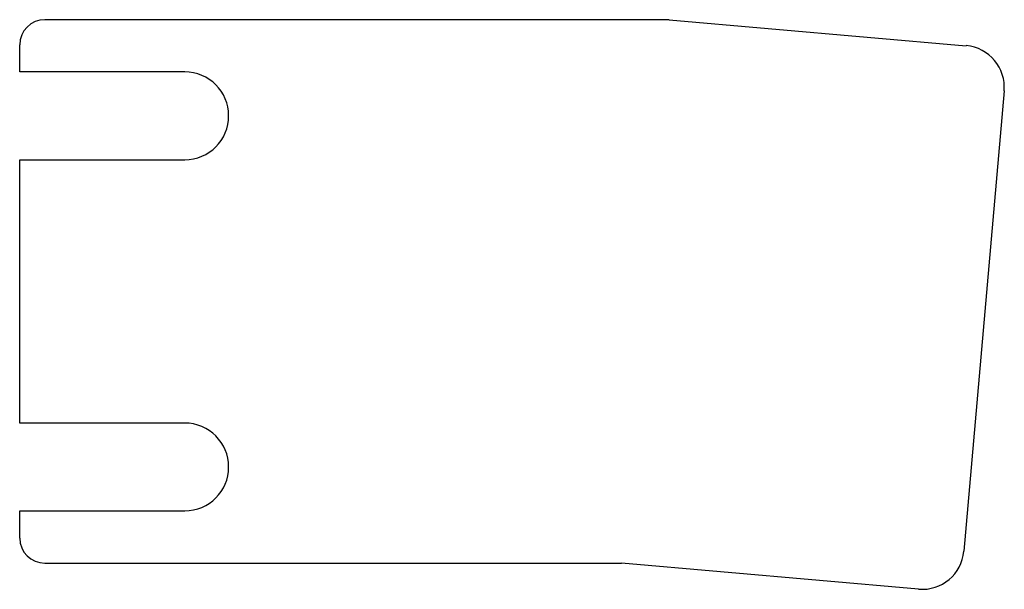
# Model space of a CAD drawing. Header units: millimetres. Extents: x 11 to 129, y 13 to 81.
import ezdxf

# ---------------------------------------------------------------- set-up
doc = ezdxf.new("R2010")
doc.units = ezdxf.units.MM

msp = doc.modelspace()

# ---------------------------------------------------------------- linework, layer by layer
at = {"color": 7, "linetype": 'Continuous', "lineweight": 25}
for p, q in [((88.8, 80.71), (14.11, 80.71)), ((88.8, 80.71), (124.36, 77.6)), ((11.11, 74.46), (11.11, 77.71)), ((30.86, 74.46), (11.11, 74.46)), ((128.9, 72.18), (124.09, 17.14)), ((11.11, 63.96), (30.86, 63.96)), ((11.11, 32.46), (11.11, 63.96)), ((30.86, 32.46), (11.11, 32.46)), ((11.11, 18.71), (11.11, 21.96)), ((11.11, 21.96), (30.86, 21.96)), ((14.11, 15.71), (83.11, 15.71)), ((118.67, 12.6), (83.11, 15.71))]:
    msp.add_line(p, q, dxfattribs=at)
for centre, radius, start, end in [((14.11, 77.71), 3, 90, 180), ((123.92, 72.62), 5, 355, 85), ((30.86, 69.21), 5.25, 270, 90), ((30.86, 27.21), 5.25, 270, 90), ((14.11, 18.71), 3, 180, 270), ((119.1, 17.58), 5, 265, 355)]:
    msp.add_arc(centre, radius, start, end, dxfattribs=at)

doc.saveas('drawing.dxf')
